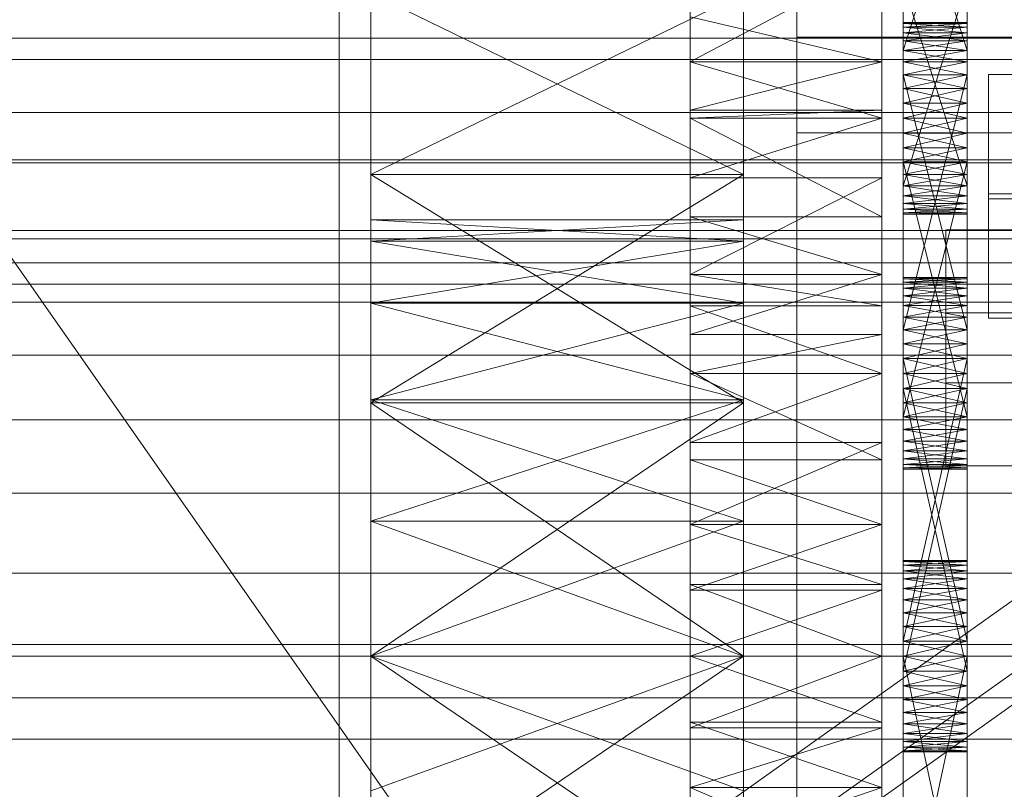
# Model space of a CAD drawing. Header units: millimetres. Extents: x -1970 to 61924, y -58230 to 6847.
# Tile 254 of 256: x 1367 to 1460, y -33806 to -33734. Entities that reach past the tile are written whole.
import ezdxf

# ---------------------------------------------------------------- set-up
doc = ezdxf.new("R2010")
doc.units = ezdxf.units.MM
for name, color, linetype, lineweight in [('COTAS_O', 1, 'Continuous', 0), ('frontal_C03', 7, 'Continuous', 0), ('frontal_secador', 7, 'Continuous', 0), ('frontal_tolva', 7, 'Continuous', 0)]:
    doc.layers.add(name, color=color, linetype=linetype, lineweight=lineweight)
doc.dimstyles.new('R19_100', dxfattribs={"dimtxt": 250, "dimasz": 150, "dimexe": 150, "dimexo": 80, "dimgap": 100, "dimtad": 1, "dimtih": 1, "dimtoh": 1, "dimdsep": 46, "dimcen": 0.09, "dimadec": 0, "dimazin": 0, "dimtfac": 1, "dimtdec": 4, "dimtofl": 0, "dimtmove": 0, "dimatfit": 3, "dimfxl": 1, "dimtolj": 1, "dimtzin": 0, "dimarcsym": 0})

# ---------------------------------------------------------------- blocks, each defined once
blk = doc.blocks.new('DIM_R26_46')
at = {"layer": 'COTAS_O'}
for p, q in [((-1725, -33700), (-1575, -33655)), ((1725, -33700), (1575, -33655)), ((-1725, -34400), (-1725, -33700)), ((-1725, -33700), (1725, -33700)), ((-1725, -33700), (-1575, -33745)), ((1725, -33700), (1575, -33745)), ((1725, -34400), (1725, -33700))]:
    blk.add_line(p, q, dxfattribs=at)
blk.add_text('3450 O', height=250, dxfattribs=at).set_placement((0, -33600))

msp = doc.modelspace()

# ---------------------------------------------------------------- linework, layer by layer
at = {"layer": 'frontal_C03'}
for p, q in [((1440, -33735.325), (1440, -33388.418)), ((1440, -33397.401), (1440, -33744.308)), ((1440, -34004.816), (1440, -33657.91)), ((1440, -33666.893), (1440, -34013.799)), ((1430, -33737.417), (1430, -33702.37)), ((1430, -33725.417), (1430, -33737.417)), ((-1500, -33735.441), (1500, -33735.441)), ((1480, -33735.325), (1440, -33735.325)), ((1440, -33735.325), (1440, -33744.308)), ((1530, -33737.417), (-1530, -33737.417)), ((1430, -33737.417), (1530, -33737.417)), ((1458, -33750.057), (1458, -33738.829)), ((1458, -33738.829), (1502, -33738.829)), ((1458, -33750.522), (1458, -33738.829)), ((1530, -33742.417), (-1530, -33742.417)), ((1440, -33744.308), (1480, -33744.308)), ((1500, -33746.85), (-1500, -33746.85)), ((1500, -33747.135), (-1500, -33747.135)), ((1502, -33750.057), (1458, -33750.057)), ((1458, -33750.057), (1458, -33761.751)), ((1502, -33750.522), (1458, -33750.522)), ((1458, -33750.522), (1458, -33761.751)), ((1454, -33767.821), (1454, -33753.448)), ((1454, -33753.448), (1506, -33753.448)), ((1454, -33761.244), (1454, -33753.448)), ((-1500, -33758.543), (1500, -33758.543)), ((1506, -33761.244), (1454, -33761.244)), ((1454, -33761.244), (1454, -33775.616)), ((1458, -33761.751), (1502, -33761.751)), ((1506, -33767.821), (1454, -33767.821)), ((1454, -33767.821), (1454, -33775.616)), ((1454, -33775.616), (1506, -33775.616)), ((1530, -33792.417), (-1530, -33792.417)), ((1530, -33797.417), (-1530, -33797.417))]:
    msp.add_line(p, q, dxfattribs=at)
at = {"layer": 'frontal_secador'}
for p, q in [((1400, -36000), (1400, -33000)), ((1397, -35940), (1397, -33075)), ((1400, -36000), (1400, -33075)), ((1400, -34600), (1400, -33075)), ((1400, -35940), (1400, -33075)), ((1400, -34650), (1400, -33075)), ((1400, -36000), (1400, -33250)), ((1450, -33714.925), (1450, -33738.865)), ((1456, -33738.865), (1456, -33714.925)), ((1430, -33737.639), (1430, -33715.473)), ((1448, -33715.473), (1448, -33737.639)), ((1450, -33737.66), (1450, -33715.906)), ((1450, -33742.95), (1450, -33715.906)), ((1450, -33751.51), (1450, -33715.906)), ((1456, -33715.906), (1456, -33737.66)), ((1456, -33715.906), (1456, -33742.95)), ((1456, -33715.906), (1456, -33751.51)), ((1450, -33716.643), (1450, -33736.586)), ((1450, -33716.643), (1450, -33738.865)), ((1456, -33736.586), (1456, -33716.643)), ((1456, -33738.865), (1456, -33716.643)), ((1450, -33736.586), (1450, -33717.561)), ((1456, -33736.586), (1450, -33717.561)), ((1450, -33737.66), (1450, -33717.561)), ((1456, -33717.561), (1450, -33736.586)), ((1456, -33717.561), (1456, -33736.586)), ((1456, -33717.561), (1456, -33737.66)), ((1400, -33720.269), (1400, -33748.24)), ((1400, -33793.5), (1400, -33720.269)), ((1400, -33760.33), (1400, -33720.269)), ((1400, -33754.507), (1400, -33720.269)), ((1400, -33752.5), (1400, -33720.269)), ((1435, -33748.24), (1435, -33720.269)), ((1435, -33720.269), (1435, -33793.5)), ((1435, -33720.269), (1435, -33760.33)), ((1435, -33720.269), (1435, -33754.507)), ((1435, -33720.269), (1435, -33752.5)), ((1450, -33750.969), (1450, -33721.143)), ((1450, -33721.143), (1450, -33738.865)), ((1456, -33721.143), (1456, -33750.969)), ((1456, -33738.865), (1456, -33721.143)), ((1430, -33723.111), (1430, -33737.639)), ((1430, -33723.111), (1430, -33757.635)), ((1430, -33723.111), (1430, -33805.858)), ((1448, -33737.639), (1448, -33723.111)), ((1448, -33757.635), (1448, -33723.111)), ((1448, -33805.858), (1448, -33723.111)), ((1430, -33737.639), (1430, -33726.141)), ((1448, -33726.141), (1448, -33737.639)), ((1450, -33750.969), (1450, -33726.706)), ((1456, -33726.706), (1456, -33750.969)), ((1430, -33728.105), (1430, -33737.639)), ((1448, -33728.105), (1430, -33737.639)), ((1448, -33737.639), (1448, -33728.105)), ((1450, -33728.01), (1450, -33750.232)), ((1450, -33728.01), (1450, -33751.51)), ((1456, -33750.232), (1456, -33728.01)), ((1456, -33751.51), (1456, -33728.01)), ((1450, -33749.314), (1450, -33729.215)), ((1450, -33750.969), (1450, -33729.215)), ((1456, -33729.215), (1456, -33749.314)), ((1456, -33729.215), (1456, -33750.969)), ((1450, -33730.289), (1450, -33749.314)), ((1456, -33730.289), (1450, -33749.314)), ((1450, -33730.289), (1450, -33750.232)), ((1456, -33749.314), (1450, -33730.289)), ((1456, -33749.314), (1456, -33730.289)), ((1456, -33750.232), (1456, -33730.289)), ((1400, -33748.24), (1400, -33731.206)), ((1435, -33748.24), (1400, -33731.206)), ((1435, -33731.206), (1400, -33748.24)), ((1435, -33731.206), (1435, -33748.24)), ((1430, -33737.639), (1430, -33733.428)), ((1448, -33737.639), (1430, -33733.428)), ((1448, -33733.428), (1448, -33737.639)), ((1450, -33733.95), (1450, -33734.391)), ((1450, -33734.061), (1450, -33733.95)), ((1456, -33734.061), (1450, -33733.95)), ((1456, -33733.95), (1450, -33733.95)), ((1456, -33733.95), (1450, -33734.061)), ((1450, -33734.391), (1450, -33734.061)), ((1456, -33734.391), (1450, -33734.061)), ((1456, -33734.061), (1450, -33734.061)), ((1456, -33734.061), (1450, -33734.391)), ((1450, -33734.061), (1450, -33734.931)), ((1450, -33736.586), (1450, -33734.061)), ((1450, -33734.391), (1450, -33735.669)), ((1450, -33734.931), (1450, -33734.391)), ((1450, -33734.391), (1450, -33737.66)), ((1450, -33734.391), (1450, -33765.517)), ((1456, -33734.931), (1450, -33734.391)), ((1456, -33734.391), (1450, -33734.391)), ((1456, -33734.391), (1450, -33734.931)), ((1456, -33734.391), (1456, -33733.95)), ((1456, -33733.95), (1456, -33734.061)), ((1456, -33734.061), (1456, -33734.391)), ((1456, -33734.931), (1456, -33734.061)), ((1456, -33734.061), (1456, -33736.586)), ((1456, -33735.669), (1456, -33734.391)), ((1456, -33734.391), (1456, -33734.931)), ((1456, -33737.66), (1456, -33734.391)), ((1456, -33765.517), (1456, -33734.391)), ((1450, -33735.669), (1450, -33734.931)), ((1456, -33735.669), (1450, -33734.931)), ((1456, -33734.931), (1450, -33734.931)), ((1456, -33734.931), (1450, -33735.669)), ((1450, -33734.931), (1450, -33736.586)), ((1450, -33734.931), (1450, -33738.865)), ((1450, -33734.931), (1450, -33744.358)), ((1450, -33735.669), (1450, -33737.66)), ((1450, -33736.586), (1450, -33735.669)), ((1456, -33736.586), (1450, -33735.669)), ((1456, -33735.669), (1450, -33735.669)), ((1456, -33735.669), (1450, -33736.586)), ((1456, -33734.931), (1456, -33735.669)), ((1456, -33736.586), (1456, -33734.931)), ((1456, -33738.865), (1456, -33734.931)), ((1456, -33744.358), (1456, -33734.931)), ((1456, -33737.66), (1456, -33735.669)), ((1456, -33735.669), (1456, -33736.586)), ((1450, -33737.66), (1450, -33736.586)), ((1456, -33737.66), (1450, -33736.586)), ((1456, -33736.586), (1450, -33736.586)), ((1456, -33736.586), (1450, -33737.66)), ((1450, -33736.586), (1450, -33738.865)), ((1450, -33764.143), (1450, -33736.586)), ((1450, -33769.706), (1450, -33736.586)), ((1450, -33736.586), (1450, -33744.358)), ((1450, -33775.925), (1450, -33736.586)), ((1456, -33736.586), (1456, -33737.66)), ((1456, -33738.865), (1456, -33736.586)), ((1456, -33736.586), (1456, -33764.143)), ((1456, -33736.586), (1456, -33769.706)), ((1456, -33744.358), (1456, -33736.586)), ((1456, -33736.586), (1456, -33775.925)), ((1430, -33737.639), (1430, -33752.223)), ((1430, -33737.639), (1430, -33757.635)), ((1430, -33737.639), (1430, -33742.194)), ((1430, -33781.142), (1430, -33737.639)), ((1430, -33829.365), (1430, -33737.639)), ((1430, -33737.639), (1430, -33805.858)), ((1430, -33871.527), (1430, -33737.639)), ((1448, -33737.647), (1430, -33737.639)), ((1448, -33737.639), (1430, -33737.639)), ((1448, -33737.639), (1430, -33742.194)), ((1430, -33737.647), (1430, -33752.223)), ((1430, -33742.95), (1430, -33737.647)), ((1448, -33742.95), (1430, -33737.647)), ((1448, -33737.647), (1430, -33737.647)), ((1448, -33752.223), (1448, -33737.639)), ((1448, -33757.635), (1448, -33737.639)), ((1448, -33742.194), (1448, -33737.639)), ((1448, -33737.639), (1448, -33781.142)), ((1448, -33737.639), (1448, -33829.365)), ((1448, -33805.858), (1448, -33737.639)), ((1448, -33737.639), (1448, -33871.527)), ((1448, -33752.223), (1448, -33737.647)), ((1448, -33737.647), (1448, -33742.95)), ((1450, -33737.66), (1450, -33762.839)), ((1450, -33738.865), (1450, -33737.66)), ((1450, -33740.169), (1450, -33737.66)), ((1450, -33737.66), (1450, -33765.517)), ((1450, -33742.95), (1450, -33737.66)), ((1450, -33773.289), (1450, -33737.66)), ((1456, -33738.865), (1450, -33737.66)), ((1456, -33737.66), (1450, -33737.66)), ((1456, -33737.66), (1450, -33738.865)), ((1456, -33762.839), (1456, -33737.66)), ((1456, -33737.66), (1456, -33738.865)), ((1456, -33737.66), (1456, -33740.169)), ((1456, -33765.517), (1456, -33737.66)), ((1456, -33737.66), (1456, -33742.95)), ((1456, -33737.66), (1456, -33773.289)), ((1450, -33762.839), (1450, -33738.865)), ((1450, -33738.865), (1450, -33740.169)), ((1456, -33762.839), (1450, -33738.865)), ((1456, -33738.865), (1450, -33738.865)), ((1456, -33738.865), (1450, -33740.169)), ((1450, -33738.865), (1450, -33741.542)), ((1450, -33738.865), (1450, -33744.358)), ((1450, -33738.865), (1450, -33749.314)), ((1450, -33738.865), (1450, -33750.969)), ((1456, -33740.169), (1450, -33738.865)), ((1450, -33764.143), (1450, -33738.865)), ((1456, -33738.865), (1450, -33762.839)), ((1456, -33738.865), (1456, -33762.839)), ((1456, -33740.169), (1456, -33738.865)), ((1456, -33741.542), (1456, -33738.865)), ((1456, -33744.358), (1456, -33738.865)), ((1456, -33749.314), (1456, -33738.865)), ((1456, -33750.969), (1456, -33738.865)), ((1456, -33738.865), (1456, -33764.143)), ((1450, -33742.95), (1450, -33740.169)), ((1450, -33740.169), (1450, -33741.542)), ((1456, -33740.169), (1450, -33740.169)), ((1456, -33740.169), (1450, -33741.542)), ((1456, -33741.542), (1450, -33740.169)), ((1456, -33740.169), (1456, -33742.95)), ((1456, -33741.542), (1456, -33740.169)), ((1450, -33741.542), (1450, -33742.95)), ((1456, -33741.542), (1450, -33741.542)), ((1456, -33741.542), (1450, -33742.95)), ((1450, -33741.542), (1450, -33744.358)), ((1456, -33742.95), (1450, -33741.542)), ((1456, -33742.95), (1456, -33741.542)), ((1456, -33744.358), (1456, -33741.542)), ((1430, -33748.565), (1430, -33742.194)), ((1430, -33742.194), (1430, -33742.95)), ((1430, -33757.635), (1430, -33742.194)), ((1448, -33742.194), (1430, -33742.194)), ((1448, -33742.194), (1430, -33742.95)), ((1430, -33752.223), (1430, -33742.95)), ((1430, -33742.95), (1430, -33748.565)), ((1448, -33752.223), (1430, -33742.95)), ((1448, -33742.95), (1430, -33742.95)), ((1448, -33742.95), (1430, -33748.565)), ((1448, -33742.194), (1448, -33748.565)), ((1448, -33742.95), (1448, -33742.194)), ((1448, -33742.194), (1448, -33757.635)), ((1448, -33742.95), (1448, -33752.223)), ((1448, -33748.565), (1448, -33742.95)), ((1450, -33745.732), (1450, -33742.95)), ((1450, -33742.95), (1450, -33744.358)), ((1450, -33773.289), (1450, -33742.95)), ((1456, -33742.95), (1450, -33742.95)), ((1456, -33742.95), (1450, -33744.358)), ((1456, -33744.358), (1450, -33742.95)), ((1450, -33748.24), (1450, -33742.95)), ((1450, -33751.51), (1450, -33742.95)), ((1456, -33742.95), (1456, -33745.732)), ((1456, -33744.358), (1456, -33742.95)), ((1456, -33742.95), (1456, -33773.289)), ((1456, -33742.95), (1456, -33748.24)), ((1456, -33742.95), (1456, -33751.51)), ((1450, -33744.358), (1450, -33745.732)), ((1456, -33744.358), (1450, -33744.358)), ((1456, -33744.358), (1450, -33745.732)), ((1450, -33744.358), (1450, -33747.036)), ((1450, -33744.358), (1450, -33749.314)), ((1456, -33745.732), (1450, -33744.358)), ((1450, -33744.358), (1450, -33772.215)), ((1450, -33744.358), (1450, -33774.206)), ((1450, -33744.358), (1450, -33775.925)), ((1456, -33745.732), (1456, -33744.358)), ((1456, -33747.036), (1456, -33744.358)), ((1456, -33749.314), (1456, -33744.358)), ((1456, -33772.215), (1456, -33744.358)), ((1456, -33774.206), (1456, -33744.358)), ((1456, -33775.925), (1456, -33744.358)), ((1450, -33771.01), (1450, -33745.732)), ((1450, -33745.732), (1450, -33747.036)), ((1450, -33773.289), (1450, -33745.732)), ((1456, -33745.732), (1450, -33745.732)), ((1456, -33745.732), (1450, -33747.036)), ((1456, -33747.036), (1450, -33745.732)), ((1450, -33748.24), (1450, -33745.732)), ((1456, -33745.732), (1456, -33771.01)), ((1456, -33747.036), (1456, -33745.732)), ((1456, -33745.732), (1456, -33773.289)), ((1456, -33745.732), (1456, -33748.24)), ((1450, -33747.036), (1450, -33771.01)), ((1456, -33747.036), (1450, -33747.036)), ((1456, -33747.036), (1450, -33771.01)), ((1450, -33747.036), (1450, -33749.314)), ((1450, -33748.24), (1450, -33747.036)), ((1456, -33748.24), (1450, -33747.036)), ((1456, -33747.036), (1450, -33748.24)), ((1450, -33747.036), (1450, -33772.215)), ((1456, -33771.01), (1450, -33747.036)), ((1456, -33771.01), (1456, -33747.036)), ((1456, -33749.314), (1456, -33747.036)), ((1456, -33747.036), (1456, -33748.24)), ((1456, -33772.215), (1456, -33747.036)), ((1400, -33748.24), (1400, -33793.5)), ((1400, -33769.706), (1400, -33748.24)), ((1400, -33748.24), (1400, -33838.76)), ((1400, -33752.5), (1400, -33748.24)), ((1400, -33754.507), (1400, -33748.24)), ((1400, -33760.33), (1400, -33748.24)), ((1400, -33769.401), (1400, -33748.24)), ((1400, -33780.83), (1400, -33748.24)), ((1435, -33769.706), (1400, -33748.24)), ((1435, -33748.24), (1400, -33748.24)), ((1435, -33748.24), (1400, -33769.706)), ((1430, -33748.565), (1430, -33757.635)), ((1448, -33748.565), (1430, -33748.565)), ((1448, -33748.565), (1430, -33757.635)), ((1435, -33793.5), (1435, -33748.24)), ((1435, -33748.24), (1435, -33769.706)), ((1435, -33838.76), (1435, -33748.24)), ((1435, -33748.24), (1435, -33752.5)), ((1435, -33748.24), (1435, -33754.507)), ((1435, -33748.24), (1435, -33760.33)), ((1435, -33748.24), (1435, -33769.401)), ((1435, -33748.24), (1435, -33780.83)), ((1448, -33757.635), (1448, -33748.565)), ((1450, -33749.314), (1450, -33748.24)), ((1456, -33749.314), (1450, -33748.24)), ((1456, -33748.24), (1450, -33748.24)), ((1450, -33750.232), (1450, -33748.24)), ((1450, -33751.51), (1450, -33748.24)), ((1456, -33748.24), (1450, -33749.314)), ((1456, -33748.24), (1456, -33749.314)), ((1456, -33748.24), (1456, -33750.232)), ((1456, -33748.24), (1456, -33751.51)), ((1450, -33750.969), (1450, -33749.314)), ((1450, -33749.314), (1450, -33750.232)), ((1450, -33749.314), (1450, -33751.84)), ((1450, -33749.314), (1456, -33749.314)), ((1456, -33749.314), (1450, -33750.232)), ((1456, -33750.232), (1450, -33749.314)), ((1456, -33749.314), (1456, -33750.969)), ((1456, -33750.232), (1456, -33749.314)), ((1456, -33751.84), (1456, -33749.314)), ((1450, -33750.232), (1450, -33750.969)), ((1456, -33750.232), (1450, -33750.232)), ((1456, -33750.232), (1450, -33750.969)), ((1456, -33750.969), (1450, -33750.232)), ((1450, -33751.51), (1450, -33750.232)), ((1456, -33750.969), (1456, -33750.232)), ((1456, -33750.232), (1456, -33751.51)), ((1450, -33751.84), (1450, -33750.969)), ((1450, -33750.969), (1450, -33751.51)), ((1456, -33750.969), (1450, -33750.969)), ((1456, -33750.969), (1450, -33751.51)), ((1456, -33751.51), (1450, -33750.969)), ((1456, -33750.969), (1456, -33751.84)), ((1456, -33751.51), (1456, -33750.969)), ((1430, -33757.635), (1430, -33752.223)), ((1448, -33757.635), (1430, -33752.223)), ((1448, -33752.223), (1430, -33752.223)), ((1448, -33752.223), (1448, -33757.635)), ((1450, -33751.51), (1450, -33751.84)), ((1456, -33751.51), (1450, -33751.51)), ((1456, -33751.51), (1450, -33751.84)), ((1456, -33751.84), (1450, -33751.51)), ((1450, -33751.95), (1450, -33751.51)), ((1450, -33751.84), (1450, -33751.95)), ((1456, -33751.84), (1450, -33751.84)), ((1456, -33751.84), (1450, -33751.95)), ((1456, -33751.95), (1450, -33751.84)), ((1456, -33751.95), (1450, -33751.95)), ((1456, -33751.84), (1456, -33751.51)), ((1456, -33751.51), (1456, -33751.95)), ((1456, -33751.84), (1456, -33751.95)), ((1400, -33754.507), (1400, -33752.5)), ((1435, -33754.507), (1400, -33752.5)), ((1435, -33752.5), (1400, -33752.5)), ((1435, -33752.5), (1400, -33754.507)), ((1435, -33752.5), (1435, -33754.507)), ((1480, -33753.5), (1325, -33753.5)), ((1430, -33753.5), (1325, -33753.5)), ((1430, -33754.269), (1430, -33753.5)), ((1480, -33754.269), (1325, -33754.269)), ((1430, -33754.269), (1325, -33754.269)), ((1400, -33760.33), (1400, -33754.507)), ((1435, -33760.33), (1400, -33754.507)), ((1435, -33754.507), (1400, -33754.507)), ((1435, -33754.507), (1400, -33760.33)), ((1430, -33756.545), (1430, -33754.269)), ((1435, -33754.507), (1435, -33760.33)), ((1480, -33756.545), (1325, -33756.545)), ((1430, -33756.545), (1325, -33756.545)), ((1430, -33760.241), (1430, -33756.545)), ((1430, -33757.635), (1430, -33775.058)), ((1430, -33760.589), (1430, -33757.635)), ((1430, -33757.635), (1430, -33781.142)), ((1430, -33757.635), (1430, -33763.268)), ((1430, -33757.635), (1430, -33805.858)), ((1448, -33760.589), (1430, -33757.635)), ((1448, -33757.635), (1430, -33757.635)), ((1448, -33757.635), (1430, -33763.268)), ((1448, -33775.058), (1448, -33757.635)), ((1448, -33757.635), (1448, -33760.589)), ((1448, -33781.142), (1448, -33757.635)), ((1448, -33763.268), (1448, -33757.635)), ((1448, -33805.858), (1448, -33757.635)), ((1450, -33757.925), (1450, -33758.365)), ((1450, -33758.035), (1450, -33757.925)), ((1450, -33757.925), (1450, -33759.643)), ((1456, -33758.035), (1450, -33757.925)), ((1456, -33757.925), (1450, -33757.925)), ((1456, -33757.925), (1450, -33758.035)), ((1450, -33758.365), (1450, -33758.035)), ((1456, -33758.365), (1450, -33758.035)), ((1456, -33758.035), (1450, -33758.035)), ((1456, -33758.035), (1450, -33758.365)), ((1450, -33758.035), (1450, -33758.906)), ((1450, -33758.035), (1450, -33760.561)), ((1450, -33758.035), (1450, -33765.517)), ((1450, -33762.839), (1450, -33758.035)), ((1450, -33758.365), (1450, -33759.643)), ((1450, -33758.906), (1450, -33758.365)), ((1456, -33758.906), (1450, -33758.365)), ((1456, -33758.365), (1450, -33758.365)), ((1456, -33758.365), (1450, -33758.906)), ((1456, -33758.365), (1456, -33757.925)), ((1456, -33757.925), (1456, -33758.035)), ((1456, -33759.643), (1456, -33757.925)), ((1456, -33758.035), (1456, -33758.365)), ((1456, -33758.906), (1456, -33758.035)), ((1456, -33760.561), (1456, -33758.035)), ((1456, -33765.517), (1456, -33758.035)), ((1456, -33758.035), (1456, -33762.839)), ((1456, -33759.643), (1456, -33758.365)), ((1456, -33758.365), (1456, -33758.906)), ((1450, -33759.643), (1450, -33758.906)), ((1456, -33759.643), (1450, -33758.906)), ((1456, -33758.906), (1450, -33758.906)), ((1456, -33758.906), (1450, -33759.643)), ((1450, -33758.906), (1450, -33760.561)), ((1450, -33762.839), (1450, -33758.906)), ((1450, -33759.643), (1450, -33761.635)), ((1450, -33760.561), (1450, -33759.643)), ((1450, -33759.643), (1450, -33764.143)), ((1450, -33759.643), (1450, -33794.908)), ((1450, -33797.586), (1450, -33759.643)), ((1456, -33760.561), (1450, -33759.643)), ((1456, -33759.643), (1450, -33759.643)), ((1456, -33759.643), (1450, -33760.561)), ((1456, -33758.906), (1456, -33759.643)), ((1456, -33760.561), (1456, -33758.906)), ((1456, -33758.906), (1456, -33762.839)), ((1456, -33761.635), (1456, -33759.643)), ((1456, -33759.643), (1456, -33760.561)), ((1456, -33764.143), (1456, -33759.643)), ((1456, -33794.908), (1456, -33759.643)), ((1456, -33759.643), (1456, -33797.586)), ((1480, -33760.241), (1325, -33760.241)), ((1430, -33760.241), (1325, -33760.241)), ((1400, -33760.33), (1400, -33793.5)), ((1400, -33769.401), (1400, -33760.33)), ((1435, -33769.401), (1400, -33760.33)), ((1435, -33760.33), (1400, -33760.33)), ((1435, -33760.33), (1400, -33769.401)), ((1430, -33765.216), (1430, -33760.241)), ((1430, -33760.589), (1430, -33775.058)), ((1430, -33766.925), (1430, -33760.589)), ((1448, -33766.925), (1430, -33760.589)), ((1448, -33760.589), (1430, -33760.589)), ((1435, -33793.5), (1435, -33760.33)), ((1435, -33760.33), (1435, -33769.401)), ((1448, -33775.058), (1448, -33760.589)), ((1448, -33760.589), (1448, -33766.925)), ((1450, -33761.635), (1450, -33760.561)), ((1456, -33761.635), (1450, -33760.561)), ((1456, -33760.561), (1450, -33760.561)), ((1456, -33760.561), (1450, -33761.635)), ((1450, -33760.561), (1450, -33762.839)), ((1450, -33760.561), (1450, -33765.517)), ((1456, -33760.561), (1456, -33761.635)), ((1456, -33762.839), (1456, -33760.561)), ((1456, -33765.517), (1456, -33760.561)), ((1450, -33761.635), (1450, -33764.143)), ((1450, -33762.839), (1450, -33761.635)), ((1456, -33762.839), (1450, -33761.635)), ((1456, -33761.635), (1450, -33761.635)), ((1456, -33761.635), (1450, -33762.839)), ((1456, -33764.143), (1456, -33761.635)), ((1456, -33761.635), (1456, -33762.839)), ((1430, -33773.424), (1430, -33763.268)), ((1430, -33763.268), (1430, -33766.925)), ((1430, -33781.142), (1430, -33763.268)), ((1448, -33763.268), (1430, -33763.268)), ((1448, -33763.268), (1430, -33766.925)), ((1448, -33763.268), (1448, -33773.424)), ((1448, -33766.925), (1448, -33763.268)), ((1448, -33763.268), (1448, -33781.142)), ((1450, -33764.143), (1450, -33762.839)), ((1456, -33764.143), (1450, -33762.839)), ((1456, -33762.839), (1450, -33762.839)), ((1456, -33762.839), (1450, -33764.143)), ((1450, -33762.839), (1450, -33765.517)), ((1450, -33793.5), (1450, -33762.839)), ((1450, -33798.79), (1450, -33762.839)), ((1450, -33802.06), (1450, -33762.839)), ((1456, -33762.839), (1456, -33764.143)), ((1456, -33765.517), (1456, -33762.839)), ((1456, -33762.839), (1456, -33793.5)), ((1456, -33762.839), (1456, -33798.79)), ((1456, -33762.839), (1456, -33802.06)), ((1450, -33764.143), (1450, -33792.092)), ((1450, -33765.517), (1450, -33764.143)), ((1450, -33766.925), (1450, -33764.143)), ((1450, -33764.143), (1450, -33794.908)), ((1450, -33797.586), (1450, -33764.143)), ((1456, -33765.517), (1450, -33764.143)), ((1456, -33764.143), (1450, -33764.143)), ((1456, -33764.143), (1450, -33765.517)), ((1450, -33769.706), (1450, -33764.143)), ((1456, -33792.092), (1456, -33764.143)), ((1456, -33764.143), (1456, -33765.517)), ((1456, -33764.143), (1456, -33766.925)), ((1456, -33794.908), (1456, -33764.143)), ((1456, -33764.143), (1456, -33797.586)), ((1456, -33764.143), (1456, -33769.706)), ((1480, -33765.216), (1325, -33765.216)), ((1430, -33765.216), (1325, -33765.216)), ((1430, -33771.277), (1430, -33765.216)), ((1450, -33792.092), (1450, -33765.517)), ((1450, -33765.517), (1450, -33766.925)), ((1456, -33792.092), (1450, -33765.517)), ((1456, -33765.517), (1450, -33765.517)), ((1456, -33765.517), (1450, -33766.925)), ((1450, -33765.517), (1450, -33768.333)), ((1450, -33765.517), (1450, -33771.01)), ((1450, -33765.517), (1450, -33774.944)), ((1450, -33765.517), (1450, -33773.289)), ((1456, -33766.925), (1450, -33765.517)), ((1450, -33793.5), (1450, -33765.517)), ((1450, -33765.517), (1450, -33796.281)), ((1450, -33765.517), (1450, -33798.79)), ((1450, -33765.517), (1450, -33802.06)), ((1456, -33765.517), (1450, -33792.092)), ((1456, -33765.517), (1456, -33792.092)), ((1456, -33766.925), (1456, -33765.517)), ((1456, -33768.333), (1456, -33765.517)), ((1456, -33771.01), (1456, -33765.517)), ((1456, -33774.944), (1456, -33765.517)), ((1456, -33773.289), (1456, -33765.517)), ((1456, -33765.517), (1456, -33793.5)), ((1456, -33796.281), (1456, -33765.517)), ((1456, -33798.79), (1456, -33765.517)), ((1456, -33802.06), (1456, -33765.517)), ((1430, -33775.058), (1430, -33766.925)), ((1430, -33766.925), (1430, -33773.424)), ((1448, -33775.058), (1430, -33766.925)), ((1448, -33766.925), (1430, -33766.925)), ((1448, -33766.925), (1430, -33773.424)), ((1448, -33766.925), (1448, -33775.058)), ((1448, -33773.424), (1448, -33766.925)), ((1450, -33794.908), (1450, -33766.925)), ((1450, -33766.925), (1450, -33768.333)), ((1450, -33797.586), (1450, -33766.925)), ((1456, -33766.925), (1450, -33766.925)), ((1456, -33766.925), (1450, -33768.333)), ((1456, -33768.333), (1450, -33766.925)), ((1450, -33769.706), (1450, -33766.925)), ((1456, -33766.925), (1456, -33794.908)), ((1456, -33768.333), (1456, -33766.925)), ((1456, -33766.925), (1456, -33797.586)), ((1456, -33766.925), (1456, -33769.706)), ((1450, -33768.333), (1450, -33794.908)), ((1456, -33768.333), (1450, -33768.333)), ((1456, -33768.333), (1450, -33794.908)), ((1450, -33768.333), (1450, -33771.01)), ((1450, -33769.706), (1450, -33768.333)), ((1456, -33769.706), (1450, -33768.333)), ((1456, -33768.333), (1450, -33769.706)), ((1450, -33768.333), (1450, -33796.281)), ((1456, -33794.908), (1450, -33768.333)), ((1456, -33794.908), (1456, -33768.333)), ((1456, -33771.01), (1456, -33768.333)), ((1456, -33768.333), (1456, -33769.706)), ((1456, -33796.281), (1456, -33768.333)), ((1400, -33769.401), (1400, -33793.5)), ((1400, -33780.83), (1400, -33769.401)), ((1435, -33780.83), (1400, -33769.401)), ((1435, -33769.401), (1400, -33769.401)), ((1435, -33769.401), (1400, -33780.83)), ((1400, -33793.5), (1400, -33769.706)), ((1435, -33793.5), (1400, -33769.706)), ((1435, -33769.706), (1400, -33769.706)), ((1435, -33769.706), (1400, -33793.5)), ((1435, -33793.5), (1435, -33769.401)), ((1435, -33769.401), (1435, -33780.83)), ((1435, -33769.706), (1435, -33793.5)), ((1450, -33771.01), (1450, -33769.706)), ((1456, -33771.01), (1450, -33769.706)), ((1456, -33769.706), (1450, -33769.706)), ((1450, -33772.215), (1450, -33769.706)), ((1450, -33774.206), (1450, -33769.706)), ((1450, -33775.925), (1450, -33769.706)), ((1456, -33769.706), (1450, -33771.01)), ((1456, -33769.706), (1456, -33771.01)), ((1456, -33769.706), (1456, -33772.215)), ((1456, -33769.706), (1456, -33774.206)), ((1456, -33769.706), (1456, -33775.925)), ((1480, -33771.277), (1325, -33771.277)), ((1430, -33771.277), (1325, -33771.277)), ((1430, -33778.193), (1430, -33771.277)), ((1450, -33773.289), (1450, -33771.01)), ((1450, -33771.01), (1450, -33772.215)), ((1450, -33771.01), (1450, -33774.944)), ((1450, -33771.01), (1456, -33771.01)), ((1456, -33771.01), (1450, -33772.215)), ((1456, -33772.215), (1450, -33771.01)), ((1456, -33771.01), (1456, -33773.289)), ((1456, -33772.215), (1456, -33771.01)), ((1456, -33774.944), (1456, -33771.01)), ((1450, -33772.215), (1450, -33773.289)), ((1456, -33772.215), (1450, -33772.215)), ((1456, -33772.215), (1450, -33773.289)), ((1456, -33773.289), (1450, -33772.215)), ((1450, -33774.206), (1450, -33772.215)), ((1456, -33773.289), (1456, -33772.215)), ((1456, -33772.215), (1456, -33774.206)), ((1430, -33773.424), (1430, -33781.142)), ((1448, -33773.424), (1430, -33773.424)), ((1448, -33773.424), (1430, -33781.142)), ((1448, -33781.142), (1448, -33773.424)), ((1450, -33774.944), (1450, -33773.289)), ((1450, -33773.289), (1450, -33774.206)), ((1450, -33775.814), (1450, -33773.289)), ((1456, -33773.289), (1450, -33773.289)), ((1456, -33773.289), (1450, -33774.206)), ((1456, -33774.206), (1450, -33773.289)), ((1456, -33773.289), (1456, -33774.944)), ((1456, -33774.206), (1456, -33773.289)), ((1456, -33773.289), (1456, -33775.814)), ((1450, -33774.206), (1450, -33774.944)), ((1456, -33774.206), (1450, -33774.206)), ((1456, -33774.206), (1450, -33774.944)), ((1456, -33774.944), (1450, -33774.206)), ((1450, -33775.484), (1450, -33774.206)), ((1450, -33775.925), (1450, -33774.206)), ((1456, -33774.944), (1456, -33774.206)), ((1456, -33774.206), (1456, -33775.484)), ((1456, -33774.206), (1456, -33775.925)), ((1430, -33781.142), (1430, -33775.058)), ((1448, -33781.142), (1430, -33775.058)), ((1448, -33775.058), (1430, -33775.058)), ((1448, -33775.058), (1448, -33781.142)), ((1450, -33775.814), (1450, -33774.944)), ((1450, -33774.944), (1450, -33775.484)), ((1456, -33774.944), (1450, -33774.944)), ((1456, -33774.944), (1450, -33775.484)), ((1456, -33775.484), (1450, -33774.944)), ((1456, -33774.944), (1456, -33775.814)), ((1456, -33775.484), (1456, -33774.944)), ((1450, -33775.484), (1450, -33775.814)), ((1456, -33775.484), (1450, -33775.484)), ((1456, -33775.484), (1450, -33775.814)), ((1456, -33775.814), (1450, -33775.484)), ((1450, -33775.925), (1450, -33775.484)), ((1450, -33775.814), (1450, -33775.925)), ((1456, -33775.814), (1450, -33775.814)), ((1456, -33775.814), (1450, -33775.925)), ((1456, -33775.925), (1450, -33775.814)), ((1456, -33775.925), (1450, -33775.925)), ((1456, -33775.814), (1456, -33775.484)), ((1456, -33775.484), (1456, -33775.925)), ((1456, -33775.814), (1456, -33775.925)), ((1480, -33778.193), (1325, -33778.193)), ((1430, -33778.193), (1325, -33778.193)), ((1430, -33785.696), (1430, -33778.193)), ((1400, -33780.83), (1400, -33793.5)), ((1400, -33780.83), (1400, -33838.76)), ((1435, -33793.5), (1400, -33780.83)), ((1435, -33780.83), (1400, -33780.83)), ((1435, -33780.83), (1400, -33793.5)), ((1435, -33793.5), (1435, -33780.83)), ((1435, -33838.76), (1435, -33780.83)), ((1430, -33781.142), (1430, -33799.698)), ((1430, -33786.752), (1430, -33781.142)), ((1430, -33781.142), (1430, -33805.858)), ((1430, -33781.142), (1430, -33787.302)), ((1430, -33829.365), (1430, -33781.142)), ((1448, -33786.752), (1430, -33781.142)), ((1448, -33781.142), (1430, -33781.142)), ((1448, -33781.142), (1430, -33787.302)), ((1448, -33799.698), (1448, -33781.142)), ((1448, -33781.142), (1448, -33786.752)), ((1448, -33805.858), (1448, -33781.142)), ((1448, -33787.302), (1448, -33781.142)), ((1448, -33781.142), (1448, -33829.365)), ((1450, -33784.611), (1450, -33784.5)), ((1456, -33784.611), (1450, -33784.5)), ((1456, -33784.5), (1450, -33784.5)), ((1456, -33784.5), (1450, -33784.611)), ((1450, -33784.611), (1450, -33785.481)), ((1450, -33784.94), (1450, -33784.611)), ((1450, -33784.611), (1450, -33787.136)), ((1456, -33784.94), (1450, -33784.611)), ((1456, -33784.611), (1450, -33784.611)), ((1456, -33784.611), (1450, -33784.94)), ((1456, -33784.611), (1456, -33784.5)), ((1456, -33785.481), (1456, -33784.611)), ((1456, -33784.611), (1456, -33784.94)), ((1456, -33787.136), (1456, -33784.611)), ((1450, -33785.481), (1450, -33784.94)), ((1456, -33785.481), (1450, -33784.94)), ((1456, -33784.94), (1450, -33784.94)), ((1456, -33784.94), (1450, -33785.481)), ((1450, -33785.481), (1450, -33787.136)), ((1450, -33786.219), (1450, -33785.481)), ((1450, -33789.414), (1450, -33785.481)), ((1450, -33824.281), (1450, -33785.481)), ((1456, -33786.219), (1450, -33785.481)), ((1456, -33785.481), (1450, -33785.481)), ((1456, -33785.481), (1450, -33786.219)), ((1456, -33784.94), (1456, -33785.481)), ((1456, -33787.136), (1456, -33785.481)), ((1456, -33785.481), (1456, -33786.219)), ((1456, -33785.481), (1456, -33789.414)), ((1456, -33785.481), (1456, -33824.281)), ((1480, -33785.696), (1325, -33785.696)), ((1430, -33785.696), (1325, -33785.696)), ((1430, -33793.5), (1430, -33785.696)), ((1450, -33787.136), (1450, -33786.219)), ((1456, -33787.136), (1450, -33786.219)), ((1456, -33786.219), (1450, -33786.219)), ((1456, -33786.219), (1450, -33787.136)), ((1456, -33786.219), (1456, -33787.136)), ((1430, -33786.752), (1430, -33799.698)), ((1430, -33793.5), (1430, -33786.752)), ((1448, -33793.5), (1430, -33786.752)), ((1448, -33786.752), (1430, -33786.752)), ((1430, -33800.248), (1430, -33787.302)), ((1430, -33787.302), (1430, -33793.5)), ((1430, -33805.858), (1430, -33787.302)), ((1448, -33787.302), (1430, -33787.302)), ((1448, -33787.302), (1430, -33793.5)), ((1448, -33799.698), (1448, -33786.752)), ((1448, -33786.752), (1448, -33793.5)), ((1448, -33787.302), (1448, -33800.248)), ((1448, -33793.5), (1448, -33787.302)), ((1448, -33787.302), (1448, -33805.858)), ((1450, -33787.136), (1450, -33789.414)), ((1450, -33788.21), (1450, -33787.136)), ((1450, -33787.136), (1450, -33792.092)), ((1450, -33787.136), (1450, -33824.281)), ((1456, -33788.21), (1450, -33787.136)), ((1456, -33787.136), (1450, -33787.136)), ((1456, -33787.136), (1450, -33788.21)), ((1456, -33789.414), (1456, -33787.136)), ((1456, -33787.136), (1456, -33788.21)), ((1456, -33792.092), (1456, -33787.136)), ((1456, -33824.281), (1456, -33787.136)), ((1450, -33789.414), (1450, -33788.21)), ((1456, -33789.414), (1450, -33788.21)), ((1456, -33788.21), (1450, -33788.21)), ((1456, -33788.21), (1450, -33789.414)), ((1456, -33788.21), (1456, -33789.414)), ((1450, -33789.414), (1450, -33792.092)), ((1450, -33790.719), (1450, -33789.414)), ((1450, -33824.281), (1450, -33789.414)), ((1456, -33790.719), (1450, -33789.414)), ((1456, -33789.414), (1450, -33789.414)), ((1456, -33789.414), (1450, -33790.719)), ((1456, -33792.092), (1456, -33789.414)), ((1456, -33789.414), (1456, -33790.719)), ((1456, -33789.414), (1456, -33824.281)), ((1450, -33792.092), (1450, -33790.719)), ((1456, -33792.092), (1450, -33790.719)), ((1456, -33790.719), (1450, -33790.719)), ((1456, -33790.719), (1450, -33792.092)), ((1456, -33790.719), (1456, -33792.092)), ((1450, -33821.5), (1450, -33792.092)), ((1450, -33792.092), (1450, -33793.5)), ((1450, -33824.281), (1450, -33792.092)), ((1456, -33793.5), (1450, -33792.092)), ((1456, -33792.092), (1450, -33792.092)), ((1456, -33792.092), (1450, -33793.5)), ((1450, -33792.092), (1450, -33794.908)), ((1456, -33792.092), (1456, -33821.5)), ((1456, -33793.5), (1456, -33792.092)), ((1456, -33792.092), (1456, -33824.281)), ((1456, -33794.908), (1456, -33792.092)), ((1325, -33793.5), (1480, -33793.5)), ((1325, -33793.5), (1430, -33793.5)), ((1400, -33793.5), (1400, -33806.17)), ((1400, -33838.76), (1400, -33793.5)), ((1400, -33793.5), (1400, -33817.294)), ((1400, -33793.5), (1400, -33817.599)), ((1400, -33866.731), (1400, -33793.5)), ((1400, -33793.5), (1400, -33826.67)), ((1400, -33793.5), (1435, -33793.5)), ((1435, -33793.5), (1400, -33817.294)), ((1435, -33817.294), (1400, -33793.5)), ((1435, -33793.5), (1400, -33806.17)), ((1435, -33806.17), (1400, -33793.5)), ((1430, -33801.304), (1430, -33793.5)), ((1430, -33799.698), (1430, -33793.5)), ((1430, -33793.5), (1430, -33800.248)), ((1430, -33793.5), (1448, -33793.5)), ((1448, -33793.5), (1430, -33800.248)), ((1448, -33799.698), (1430, -33793.5)), ((1435, -33806.17), (1435, -33793.5)), ((1435, -33793.5), (1435, -33838.76)), ((1435, -33817.294), (1435, -33793.5)), ((1435, -33817.599), (1435, -33793.5)), ((1435, -33793.5), (1435, -33866.731)), ((1435, -33826.67), (1435, -33793.5)), ((1448, -33793.5), (1448, -33799.698)), ((1448, -33800.248), (1448, -33793.5)), ((1450, -33793.5), (1450, -33821.5)), ((1456, -33821.5), (1450, -33793.5)), ((1456, -33793.5), (1450, -33793.5)), ((1456, -33793.5), (1450, -33821.5)), ((1450, -33794.908), (1450, -33793.5)), ((1456, -33794.908), (1450, -33793.5)), ((1450, -33796.281), (1450, -33793.5)), ((1450, -33798.79), (1450, -33793.5)), ((1456, -33793.5), (1450, -33794.908)), ((1456, -33821.5), (1456, -33793.5)), ((1456, -33793.5), (1456, -33794.908)), ((1456, -33793.5), (1456, -33796.281)), ((1456, -33793.5), (1456, -33798.79)), ((1450, -33797.586), (1450, -33794.908)), ((1450, -33794.908), (1450, -33796.281)), ((1450, -33794.908), (1450, -33799.864)), ((1450, -33794.908), (1450, -33802.389)), ((1450, -33794.908), (1456, -33794.908)), ((1456, -33794.908), (1450, -33796.281)), ((1456, -33796.281), (1450, -33794.908)), ((1456, -33794.908), (1456, -33797.586)), ((1456, -33796.281), (1456, -33794.908)), ((1456, -33799.864), (1456, -33794.908)), ((1456, -33802.389), (1456, -33794.908)), ((1450, -33796.281), (1450, -33797.586)), ((1456, -33796.281), (1450, -33796.281)), ((1456, -33796.281), (1450, -33797.586)), ((1456, -33797.586), (1450, -33796.281)), ((1450, -33798.79), (1450, -33796.281)), ((1456, -33797.586), (1456, -33796.281)), ((1456, -33796.281), (1456, -33798.79)), ((1450, -33799.864), (1450, -33797.586)), ((1450, -33797.586), (1450, -33798.79)), ((1450, -33801.519), (1450, -33797.586)), ((1450, -33802.389), (1450, -33797.586)), ((1456, -33797.586), (1450, -33797.586)), ((1456, -33797.586), (1450, -33798.79)), ((1456, -33798.79), (1450, -33797.586)), ((1456, -33797.586), (1456, -33799.864)), ((1456, -33798.79), (1456, -33797.586)), ((1456, -33797.586), (1456, -33801.519)), ((1456, -33797.586), (1456, -33802.389)), ((1450, -33798.79), (1450, -33799.864)), ((1456, -33798.79), (1450, -33798.79)), ((1456, -33798.79), (1450, -33799.864)), ((1456, -33799.864), (1450, -33798.79)), ((1450, -33800.781), (1450, -33798.79)), ((1450, -33802.06), (1450, -33798.79)), ((1456, -33799.864), (1456, -33798.79)), ((1456, -33798.79), (1456, -33800.781)), ((1456, -33798.79), (1456, -33802.06)), ((1430, -33805.858), (1430, -33799.698)), ((1448, -33805.858), (1430, -33799.698)), ((1448, -33799.698), (1430, -33799.698)), ((1430, -33800.248), (1430, -33805.858)), ((1448, -33800.248), (1430, -33800.248)), ((1448, -33800.248), (1430, -33805.858)), ((1448, -33799.698), (1448, -33805.858)), ((1448, -33805.858), (1448, -33800.248)), ((1450, -33801.519), (1450, -33799.864)), ((1450, -33799.864), (1450, -33800.781)), ((1450, -33799.864), (1450, -33802.389)), ((1456, -33799.864), (1450, -33799.864)), ((1456, -33799.864), (1450, -33800.781)), ((1456, -33800.781), (1450, -33799.864)), ((1456, -33799.864), (1456, -33801.519)), ((1456, -33800.781), (1456, -33799.864)), ((1456, -33802.389), (1456, -33799.864)), ((1480, -33801.304), (1325, -33801.304)), ((1430, -33801.304), (1325, -33801.304)), ((1430, -33801.304), (1430, -33808.807)), ((1450, -33800.781), (1450, -33801.519)), ((1456, -33800.781), (1450, -33800.781)), ((1456, -33800.781), (1450, -33801.519)), ((1456, -33801.519), (1450, -33800.781)), ((1450, -33802.06), (1450, -33800.781)), ((1456, -33801.519), (1456, -33800.781)), ((1456, -33800.781), (1456, -33802.06)), ((1450, -33802.389), (1450, -33801.519)), ((1450, -33801.519), (1450, -33802.06)), ((1456, -33801.519), (1450, -33801.519)), ((1456, -33801.519), (1450, -33802.06)), ((1456, -33802.06), (1450, -33801.519)), ((1450, -33802.06), (1450, -33802.389)), ((1456, -33802.06), (1450, -33802.06)), ((1456, -33802.06), (1450, -33802.389)), ((1456, -33802.389), (1450, -33802.06)), ((1450, -33802.5), (1450, -33802.06)), ((1456, -33801.519), (1456, -33802.389)), ((1456, -33802.06), (1456, -33801.519)), ((1456, -33802.389), (1456, -33802.06)), ((1456, -33802.06), (1456, -33802.5)), ((1450, -33802.389), (1450, -33802.5)), ((1456, -33802.389), (1450, -33802.389)), ((1456, -33802.389), (1450, -33802.5)), ((1456, -33802.5), (1450, -33802.389)), ((1456, -33802.5), (1450, -33802.5)), ((1456, -33802.389), (1456, -33802.5)), ((1430, -33805.858), (1430, -33823.732)), ((1430, -33813.576), (1430, -33805.858)), ((1430, -33829.365), (1430, -33805.858)), ((1430, -33805.858), (1430, -33811.942)), ((1430, -33805.858), (1430, -33849.361)), ((1430, -33805.858), (1430, -33871.527)), ((1448, -33805.858), (1430, -33805.858)), ((1448, -33805.858), (1430, -33811.942)), ((1448, -33813.576), (1430, -33805.858)), ((1448, -33823.732), (1448, -33805.858)), ((1448, -33805.858), (1448, -33813.576)), ((1448, -33805.858), (1448, -33829.365)), ((1448, -33811.942), (1448, -33805.858)), ((1448, -33849.361), (1448, -33805.858)), ((1448, -33871.527), (1448, -33805.858))]:
    msp.add_line(p, q, dxfattribs=at)
at = {"layer": 'frontal_tolva'}
for p, q in [((1769.584, -34332.806), (722.584, -32835.806)), ((1725, -33600), (600, -34400)), ((600, -34406.849), (1725, -33606.849)), ((604.636, -34406.52), (1729.636, -33606.52))]:
    msp.add_line(p, q, dxfattribs=at)

# ---------------------------------------------------------------- dimensions: what is measured, and where the dimension line sits
at = {"layer": 'COTAS_O'}
dim = msp.add_aligned_dim(p1=(-1725, -34400), p2=(1725, -34400), distance=700, text='<> O', dimstyle='R19_100', dxfattribs=at)
dim.commit()
dim.dimension.update_dxf_attribs({"geometry": 'DIM_R26_46', "text_midpoint": (0, -33700)})

doc.saveas('drawing.dxf')
